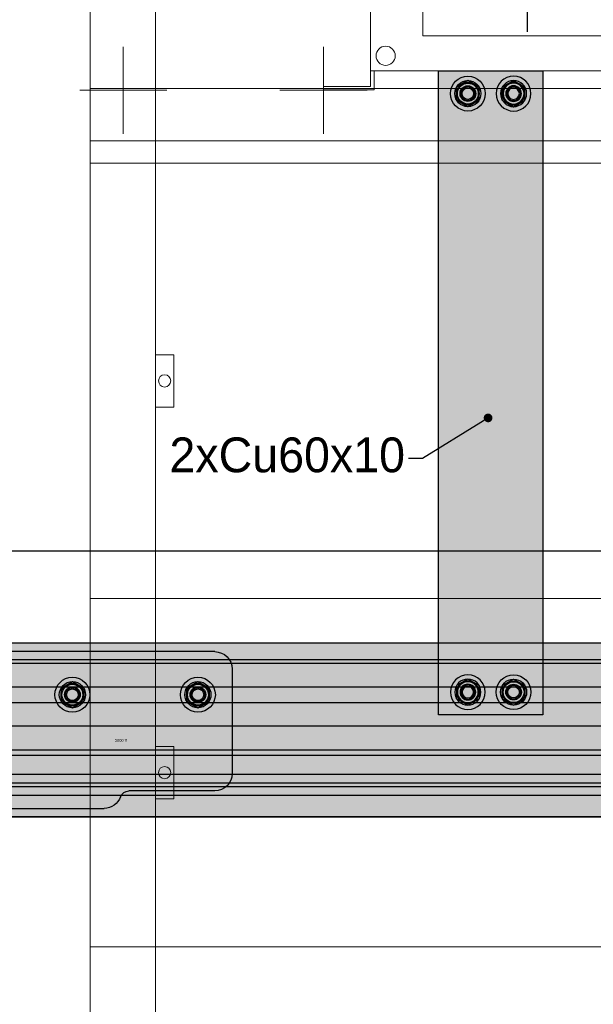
# Model space of a CAD drawing. Header units: millimetres. Extents: x -31 to 6803, y 0 to 664.
# Tile 32 of 118: x 1067 to 1090, y 137 to 176. Entities that reach past the tile are written whole.
import ezdxf
from ezdxf import colors
from ezdxf.entities.mleader import LeaderData, LeaderLine
from ezdxf.enums import TextEntityAlignment as Align
from ezdxf.math import Vec2, Vec3

# ---------------------------------------------------------------- set-up
doc = ezdxf.new("R2010")
doc.units = ezdxf.units.MM
doc.layers.add('!POMOCNICZE', color=8, linetype='Continuous', plot=False)
for name, color, linetype, lineweight in [('2DE_OBJ_Schneider-Base_Point', 50, 'Continuous', 0), ('2DE_OBJ_Schneider-Front_Plates', 7, 'Continuous', 0), ('2DE_OBJ_Schneider-Mounting_Plates', 7, 'Continuous', 25), ('2DE_OBJ_Schneider-TAG', 112, 'Continuous', 0), ('SE_Busbars_AL', 30, 'Continuous', 0)]:
    doc.layers.add(name, color=color, linetype=linetype, lineweight=lineweight)
doc.layers.add('CP_WIPEOUT', color=255, linetype='Continuous')
doc.layers.add('INTFCLR_5769', color=7, linetype='Continuous')
doc.styles.add('CP_ATTR', font='arial.ttf')

# ---------------------------------------------------------------- blocks, each defined once
blk = doc.blocks.new('*U141')
at = {"true_color": 0x939598}
h = blk.add_hatch(color=252, dxfattribs=at)
h.dxf.hatch_style = 1
h.paths.add_polyline_path([(1306.56, 40.5), (1306.56, 50), (0, 50), (0, 40.5)])
at = {"true_color": 0x636466}
h = blk.add_hatch(color=251, dxfattribs=at)
h.dxf.hatch_style = 1
h.paths.add_polyline_path([(0, 40.5), (0, 38.25), (1306.56, 38.25), (1306.56, 40.5)])
h = blk.add_hatch(color=30)
h.dxf.hatch_style = 1
h.paths.add_polyline_path([(1306.56, 24.75), (1306.56, 38.25), (0, 38.25), (0, 24.75)])
at = {"true_color": 0x939598}
h = blk.add_hatch(color=252, dxfattribs=at)
h.dxf.hatch_style = 1
h.paths.add_polyline_path([(0, 24.75), (0, 15.75), (1306.56, 15.75), (1306.56, 24.75)])
h = blk.add_hatch(color=30)
h.dxf.hatch_style = 1
h.paths.add_polyline_path([(0, 15.75), (0, 2.25), (1306.56, 2.25), (1306.56, 15.75)])
h = blk.add_hatch(color=252, dxfattribs=at)
h.dxf.hatch_style = 1
h.paths.add_polyline_path([(1306.56, -11.5), (1306.56, 2.25), (0, 2.25), (0, -11.5)])
at = {"true_color": 0x636466}
h = blk.add_hatch(color=251, dxfattribs=at)
h.dxf.hatch_style = 1
h.paths.add_polyline_path([(1306.56, -14.5), (1306.56, -11.5), (0, -11.5), (0, -14.5)])
at = {"true_color": 0x939598}
h = blk.add_hatch(color=252, dxfattribs=at)
h.dxf.hatch_style = 1
h.paths.add_polyline_path([(1306.56, -25.5), (1306.56, -14.5), (0, -14.5), (0, -25.5)])
at = {"true_color": 0x636466}
h = blk.add_hatch(color=251, dxfattribs=at)
h.dxf.hatch_style = 1
h.paths.add_polyline_path([(0, -25.5), (0, -30.5), (1306.56, -30.5), (1306.56, -25.5)])
at = {"true_color": 0x939598}
h = blk.add_hatch(color=252, dxfattribs=at)
h.dxf.hatch_style = 1
h.paths.add_polyline_path([(1306.56, -32.54), (1306.56, -30.5), (0, -30.5), (0, -32.54)])
at = {"true_color": 0x636466}
h = blk.add_hatch(color=251, dxfattribs=at)
h.dxf.hatch_style = 1
h.paths.add_polyline_path([(1306.56, -37.5), (1306.56, -32.54), (0, -32.54), (0, -37.5)])
at = {"true_color": 0x939598}
h = blk.add_hatch(color=252, dxfattribs=at)
h.dxf.hatch_style = 1
h.paths.add_polyline_path([(1306.56, -50), (1306.56, -37.5), (0, -37.5), (0, -50)])
for p, q in [((0, 50), (1306.56, 50)), ((0, 40.5), (1306.56, 40.5)), ((0, 38.25), (1306.56, 38.25)), ((0, 24.75), (1306.56, 24.75)), ((0, 15.75), (1306.56, 15.75)), ((0, 2.25), (1306.56, 2.25)), ((0, -11.5), (1306.56, -11.5)), ((0, -14.5), (1306.56, -14.5)), ((0, -25.5), (1306.56, -25.5)), ((0, -30.5), (1306.56, -30.5)), ((0, -32.54), (1306.56, -32.54)), ((0, -37.5), (1306.56, -37.5)), ((0, -50), (1306.56, -50)), ((1306.56, -50), (0, -50))]:
    blk.add_line(p, q)
blk = doc.blocks.new('*U74')
at = {"transparency": 33554687}
h = blk.add_hatch(color=9, dxfattribs=at)
h.dxf.hatch_style = 1
h.paths.add_polyline_path([(-10, 0, 1), (10, 0, 1)])
at = {"color": 7}
blk.add_circle((-0.01, -0.01), 4.09, dxfattribs=at)
at = {"layer": 'INTFCLR_5769', "color": 7}
for p, q in [((-0.01, 7.5), (-6.49, 3.76)), ((6.49, 3.76), (0.01, 7.5)), ((-6.5, -3.74), (-6.5, 3.74)), ((6.5, -3.74), (6.5, 3.74)), ((-0.01, -7.5), (-6.49, -3.76)), ((6.49, -3.76), (0.01, -7.5))]:
    blk.add_line(p, q, dxfattribs=at)
for radius in [10, 7.5, 6.5, 6, 4.5, 4.32, 4, 3.32]:
    blk.add_circle((0, 0), radius, dxfattribs=at)
for centre, radius, start, end in [((0, 0), 7.5, 89.9278, 90.0751), ((0, 0), 7.5, 149.9251, 150.0721), ((-0.01, 0), 7.51, 29.9257, 30.0727), ((0.01, 0), 7.51, 209.9273, 210.0744), ((0, 0), 7.5, 329.9248, 330.0721), ((0, 0), 7.5, 269.9279, 270.0752)]:
    blk.add_arc(centre, radius, start, end, dxfattribs=at)
blk = doc.blocks.new('*U76')
at = {"transparency": 33554687}
h = blk.add_hatch(color=9, dxfattribs=at)
h.dxf.hatch_style = 1
h.paths.add_polyline_path([(-10, 0, 1), (10, 0, 1)])
at = {"color": 7}
blk.add_circle((-0.01, -0.01), 4.09, dxfattribs=at)
at = {"layer": 'INTFCLR_5769', "color": 7}
for p, q in [((-0.01, 7.5), (-6.49, 3.76)), ((6.49, 3.76), (0.01, 7.5)), ((-6.5, -3.74), (-6.5, 3.74)), ((6.5, -3.74), (6.5, 3.74)), ((-0.01, -7.5), (-6.49, -3.76)), ((6.49, -3.76), (0.01, -7.5))]:
    blk.add_line(p, q, dxfattribs=at)
for radius in [10, 7.5, 6.5, 6, 4.5, 4.32, 4, 3.32]:
    blk.add_circle((0, 0), radius, dxfattribs=at)
for centre, radius, start, end in [((0, 0), 7.5, 89.9278, 90.0751), ((0, 0), 7.5, 149.9251, 150.0721), ((-0.01, 0), 7.51, 29.9257, 30.0727), ((0.01, 0), 7.51, 209.9273, 210.0744), ((0, 0), 7.5, 329.9248, 330.0721), ((0, 0), 7.5, 269.9279, 270.0752)]:
    blk.add_arc(centre, radius, start, end, dxfattribs=at)
blk = doc.blocks.new('*U77')
at = {"transparency": 33554687}
h = blk.add_hatch(color=9, dxfattribs=at)
h.dxf.hatch_style = 1
h.paths.add_polyline_path([(-10, 0, 1), (10, 0, 1)])
at = {"color": 7}
blk.add_circle((-0.01, -0.01), 4.09, dxfattribs=at)
at = {"layer": 'INTFCLR_5769', "color": 7}
for p, q in [((-0.01, 7.5), (-6.49, 3.76)), ((6.49, 3.76), (0.01, 7.5)), ((-6.5, -3.74), (-6.5, 3.74)), ((6.5, -3.74), (6.5, 3.74)), ((-0.01, -7.5), (-6.49, -3.76)), ((6.49, -3.76), (0.01, -7.5))]:
    blk.add_line(p, q, dxfattribs=at)
for radius in [10, 7.5, 6.5, 6, 4.5, 4.32, 4, 3.32]:
    blk.add_circle((0, 0), radius, dxfattribs=at)
for centre, radius, start, end in [((0, 0), 7.5, 89.9278, 90.0751), ((0, 0), 7.5, 149.9251, 150.0721), ((-0.01, 0), 7.51, 29.9257, 30.0727), ((0.01, 0), 7.51, 209.9273, 210.0744), ((0, 0), 7.5, 329.9248, 330.0721), ((0, 0), 7.5, 269.9279, 270.0752)]:
    blk.add_arc(centre, radius, start, end, dxfattribs=at)
blk = doc.blocks.new('*U72')
at = {"layer": 'SE_Busbars_AL'}
h = blk.add_hatch(color=30, dxfattribs=at)
h.dxf.hatch_style = 1
h.paths.add_polyline_path([(0, 30), (0, -30), (370.01, -30), (370.01, 30)])
h.paths.add_polyline_path([(366.9, 13.13, -1), (346.9, 13.13, -1)], flags=16)
h.paths.add_polyline_path([(364.4, 13.13), (364.41, 13.13), (364.4, 13.12, -0.267259), (360.66, 6.63), (360.65, 6.63), (360.64, 6.63, -0.267258), (353.16, 6.63), (353.15, 6.63), (353.14, 6.63, -0.267259), (349.4, 13.12), (349.4, 13.13), (349.4, 13.13, -0.998716)], flags=0)
h.paths.add_polyline_path([(363.4, 13.13, -1), (350.4, 13.13, -1)], flags=0)
h.paths.add_polyline_path([(362.9, 13.13, -1), (350.9, 13.13, -1)], flags=0)
h.paths.add_polyline_path([(360.9, 13.13, -1), (352.9, 13.13, -1)], flags=0)
h.paths.add_polyline_path([(366.9, -13.13, -1), (346.9, -13.13, -1)], flags=16)
h.paths.add_polyline_path([(353.14, -6.63), (353.15, -6.63), (353.16, -6.63, -0.267258), (360.64, -6.63), (360.65, -6.63), (360.66, -6.63, -0.267259), (364.4, -13.12), (364.41, -13.13), (364.4, -13.13, -0.998716), (349.4, -13.13), (349.4, -13.13), (349.4, -13.12, -0.267259)], flags=0)
h.paths.add_polyline_path([(363.4, -13.13, -1), (350.4, -13.13, -1)], flags=0)
h.paths.add_polyline_path([(362.9, -13.13, -1), (350.9, -13.13, -1)], flags=0)
h.paths.add_polyline_path([(352.9, -13.13, -1), (360.9, -13.13, -1)], flags=0)
h.paths.add_polyline_path([(23.11, 13.13, -1), (3.11, 13.13, -1)], flags=16)
h.paths.add_polyline_path([(20.61, 13.13), (20.61, 13.13), (20.61, 13.12, -0.267259), (16.87, 6.63), (16.86, 6.63), (16.85, 6.63, -0.267258), (9.37, 6.63), (9.35, 6.63), (9.35, 6.63, -0.267259), (5.61, 13.12), (5.6, 13.13), (5.61, 13.13, -0.998716)], flags=0)
h.paths.add_polyline_path([(19.61, 13.13, -1), (6.61, 13.13, -1)], flags=0)
h.paths.add_polyline_path([(19.11, 13.13, -1), (7.11, 13.13, -1)], flags=0)
h.paths.add_polyline_path([(17.11, 13.13, -1), (9.11, 13.13, -1)], flags=0)
h.paths.add_polyline_path([(23.11, -13.13, -1), (3.11, -13.13, -1)], flags=16)
h.paths.add_polyline_path([(20.61, -13.12), (20.61, -13.13), (20.61, -13.13, -0.998716), (5.61, -13.13), (5.6, -13.13), (5.61, -13.12, -0.267259), (9.35, -6.63), (9.35, -6.63), (9.37, -6.63, -0.267258), (16.85, -6.63), (16.86, -6.63), (16.87, -6.63, -0.267259)], flags=0)
h.paths.add_polyline_path([(19.61, -13.13, -1), (6.61, -13.13, -1)], flags=0)
h.paths.add_polyline_path([(19.11, -13.13, -1), (7.11, -13.13, -1)], flags=0)
h.paths.add_polyline_path([(9.11, -13.13, -1), (17.11, -13.13, -1)], flags=0)
for p, q in [((0, -30), (0, 30)), ((0, 30), (370.01, 30)), ((370.01, 30), (370.01, -30)), ((370.01, -30), (0, -30))]:
    blk.add_line(p, q)
at = {"xscale": -1}
for name, p, rotation in [('*U74', (13.11, 13.13), 90), ('*U76', (13.11, 13.13), 90), ('*U74', (356.9, -13.13), 270)]:
    blk.add_blockref(name, p, dxfattribs=dict(at, rotation=rotation))
for name, p, rotation in [('*U74', (356.9, 13.13), 270), ('*U74', (13.11, -13.13), 90.00000000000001), ('*U77', (13.11, -13.13), 90.00000000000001)]:
    blk.add_blockref(name, p, dxfattribs=dict(rotation=rotation))
blk = doc.blocks.new('*U156')
blk.add_wipeout([(400.05, 311.14), (340.49, 311.14), (340.49, 352.14), (299.99, 352.14), (299.99, 311.14), (122.12, 311.14), (122.12, 352.14), (112, 352.14), (112, 311.14), (22.05, 311.14), (22.05, 252.14), (27.05, 252.14), (27.05, 2.14), (0.05, 2.14), (0, 0), (29.05, 0.14), (29.05, 11.14), (393.05, 11.14), (393.05, 0.14), (422.05, 0.14), (422.05, 2.14), (395.05, 2.14), (395.05, 252.14), (400.05, 252.14)]).dxf.layer = 'CP_WIPEOUT'
at = {"color": 7}
blk.add_line((116.89, 288.7), (116.89, 33.57), dxfattribs=at)
at = {"lineweight": 0}
for p, q in [((27.05, 252.14), (27.05, 2.14)), ((29.05, 0.14), (29.05, 11.14))]:
    blk.add_line(p, q, dxfattribs=at)
blk.add_lwpolyline([(57.05, 291.14), (365.05, 291.14), (365.05, 31.14), (57.05, 31.14)], close=True, dxfattribs=at)
for points in [[(395.05, 11.14), (27.05, 11.14)], [(27.05, 2.14), (0.05, 2.14), (0.05, 0.14), (29.05, 0.14)]]:
    blk.add_lwpolyline(points, dxfattribs=at)
blk.add_circle((35.69, 19.77), 5.5, dxfattribs=at)
at = {"style": 'CP_ATTR', "flags": 9}
for tag, p in [('PRODUCT-TYPE', (0.05, 0.14)), ('ORDER-NO', (0.05, 0.14)), ('CHARACTER', (0.05, 0.14)), ('VOLTAGE', (0.05, 0.14)), ('POWER_LOSSES', (0.05, 0.14)), ('NUMBER_OF_POLES', (0.05, 0.14)), ('IP', (0.05, 0.14)), ('LINK', (0.05, 0.14)), ('MARK3', (0.05, 0.14)), ('NAME', (0.06, 0.14)), ('MARK2', (0.06, 0.14)), ('PRODUCER', (0.06, 0.14)), ('CURRENT', (0.06, 0.14)), ('POWER', (0.06, 0.14)), ('TEXT_01', (0.06, 0.14)), ('OTHER', (0.06, 0.14)), ('NUMBER', (0.06, 0.14)), ('GROUP', (0.06, 0.14)), ('FUNCTION', (0.06, 0.14))]:
    blk.add_attdef(tag, text='', height=0.0005, dxfattribs=at).set_placement(p, align=Align.MIDDLE_LEFT)
at = {"linetype": 'ByBlock', "style": 'CP_ATTR', "flags": 9}
blk.add_attdef('WEIGHT', text='', height=0.0005, dxfattribs=at).set_placement((0.05, 0.14), align=Align.MIDDLE_LEFT)
at = {"layer": '2DE_OBJ_Schneider-TAG', "lineweight": 0, "width": 0.8}
blk.add_attdef('TAG', (218.87, 316.79), '', height=15, rotation=90, dxfattribs=at)
blk = doc.blocks.new('_Dot')
at = {"color": 0, "linetype": 'ByBlock', "lineweight": -2}
blk.add_line((-0.5, 0), (-1, 0), dxfattribs=at)
at = {"color": 0, "linetype": 'ByBlock', "const_width": 0.5}
blk.add_lwpolyline([(-0.25, 0, 1), (0.25, 0, 1)], format="xyb", close=True, dxfattribs=at)
blk = doc.blocks.new('2d_plyta_nw_650mm_14m_kk_se6_54tg3d0')
at = {"color": 0, "linetype": 'Continuous', "lineweight": 0}
for p in [(37.5, 0), (537.5, -450)]:
    blk.add_line(p, (37.5, -450), dxfattribs=at)
at = {"lineweight": 0}
for points in [[(0, -450), (0, 0), (575, 0), (575, -450)], [(0, -450), (0, 0), (575, 0), (575, -450)], [(0, -450), (0, 0), (575, 0), (575, -450)], [(0, -407), (575, -407)], [(0, -407), (575, -407)], [(0, -407), (575, -407)], [(575, -437), (0, -437)], [(575, -437), (0, -437)], [(575, -437), (0, -437)]]:
    blk.add_lwpolyline(points, dxfattribs=at)
at = {"layer": '2DE_OBJ_Schneider-Base_Point', "lineweight": 0}
for points in [[(19, -433), (19, -383)], [(19, -433), (19, -383)], [(19, -433), (19, -383)], [(134, -433), (134, -383)], [(134, -433), (134, -383)], [(-6, -408), (44, -408)], [(-6, -408), (44, -408)], [(-6, -408), (44, -408)], [(109, -408), (159, -408)], [(109, -408), (159, -408)]]:
    blk.add_lwpolyline(points, dxfattribs=at)
at = {"layer": '2DE_OBJ_Schneider-Front_Plates', "lineweight": 0}
blk.add_lwpolyline([(0, -450), (575, -450)], dxfattribs=at)
at = {"lineweight": 0, "style": 'CP_ATTR', "flags": 9}
for tag, p in [('MARK3', (0, 0.01)), ('FUNCTION', (0, 0.01)), ('CHARACTER', (0, 0.01)), ('PRODUCER', (0, 0.01)), ('ORDER-NO', (0, 0.01)), ('PRODUCT-TYPE', (0, 0.01)), ('ARTICLE', (0, 0.01)), ('NAME', (0, 0.01)), ('OTHER', (0, 0)), ('LINK', (0, 0)), ('IP', (0, 0)), ('NUMBER_OF_POLES', (0, 0)), ('POWER_LOSSES', (0, 0)), ('POWER', (0, 0)), ('VOLTAGE', (0, 0)), ('CURRENT', (0.01, 0.01)), ('MARK2', (0.01, 0.01)), ('GROUP', (0.01, 0)), ('NUMBER', (0.01, 0)), ('TEXT_01', (0.01, 0))]:
    blk.add_attdef(tag, text='', height=0.0005, dxfattribs=at).set_placement(p, align=Align.MIDDLE_LEFT)
at = {"linetype": 'ByBlock', "lineweight": 0, "style": 'CP_ATTR', "flags": 9}
blk.add_attdef('WEIGHT', text='', height=0.0005, dxfattribs=at).set_placement((0, 0), align=Align.MIDDLE_LEFT)
blk = doc.blocks.new('*U113')
at = {"transparency": 33554687}
h = blk.add_hatch(color=9, dxfattribs=at)
h.dxf.hatch_style = 1
h.paths.add_polyline_path([(-10, 0, 1), (10, 0, 1)])
at = {"color": 7}
blk.add_circle((-0.01, -0.01), 4.09, dxfattribs=at)
at = {"layer": 'INTFCLR_5769', "color": 7}
for p, q in [((-0.01, 7.5), (-6.49, 3.76)), ((6.49, 3.76), (0.01, 7.5)), ((-6.5, -3.74), (-6.5, 3.74)), ((6.5, -3.74), (6.5, 3.74)), ((-0.01, -7.5), (-6.49, -3.76)), ((6.49, -3.76), (0.01, -7.5))]:
    blk.add_line(p, q, dxfattribs=at)
for radius in [10, 7.5, 6.5, 6, 4.5, 4.32, 4, 3.32]:
    blk.add_circle((0, 0), radius, dxfattribs=at)
for centre, radius, start, end in [((0, 0), 7.5, 89.9278, 90.0751), ((0, 0), 7.5, 149.9251, 150.0721), ((-0.01, 0), 7.51, 29.9257, 30.0727), ((0.01, 0), 7.51, 209.9273, 210.0744), ((0, 0), 7.5, 329.9248, 330.0721), ((0, 0), 7.5, 269.9279, 270.0752)]:
    blk.add_arc(centre, radius, start, end, dxfattribs=at)
blk = doc.blocks.new('*U114')
at = {"transparency": 33554687}
h = blk.add_hatch(color=9, dxfattribs=at)
h.dxf.hatch_style = 1
h.paths.add_polyline_path([(-10, 0, 1), (10, 0, 1)])
at = {"color": 7}
blk.add_circle((-0.01, -0.01), 4.09, dxfattribs=at)
at = {"layer": 'INTFCLR_5769', "color": 7}
for p, q in [((-0.01, 7.5), (-6.49, 3.76)), ((6.49, 3.76), (0.01, 7.5)), ((-6.5, -3.74), (-6.5, 3.74)), ((6.5, -3.74), (6.5, 3.74)), ((-0.01, -7.5), (-6.49, -3.76)), ((6.49, -3.76), (0.01, -7.5))]:
    blk.add_line(p, q, dxfattribs=at)
for radius in [10, 7.5, 6.5, 6, 4.5, 4.32, 4, 3.32]:
    blk.add_circle((0, 0), radius, dxfattribs=at)
for centre, radius, start, end in [((0, 0), 7.5, 89.9278, 90.0751), ((0, 0), 7.5, 149.9251, 150.0721), ((-0.01, 0), 7.51, 29.9257, 30.0727), ((0.01, 0), 7.51, 209.9273, 210.0744), ((0, 0), 7.5, 329.9248, 330.0721), ((0, 0), 7.5, 269.9279, 270.0752)]:
    blk.add_arc(centre, radius, start, end, dxfattribs=at)
blk = doc.blocks.new('*U115')
at = {"transparency": 33554687}
h = blk.add_hatch(color=9, dxfattribs=at)
h.dxf.hatch_style = 1
h.paths.add_polyline_path([(-10, 0, 1), (10, 0, 1)])
at = {"color": 7}
blk.add_circle((-0.01, -0.01), 4.09, dxfattribs=at)
at = {"layer": 'INTFCLR_5769', "color": 7}
for p, q in [((-0.01, 7.5), (-6.49, 3.76)), ((6.49, 3.76), (0.01, 7.5)), ((-6.5, -3.74), (-6.5, 3.74)), ((6.5, -3.74), (6.5, 3.74)), ((-0.01, -7.5), (-6.49, -3.76)), ((6.49, -3.76), (0.01, -7.5))]:
    blk.add_line(p, q, dxfattribs=at)
for radius in [10, 7.5, 6.5, 6, 4.5, 4.32, 4, 3.32]:
    blk.add_circle((0, 0), radius, dxfattribs=at)
for centre, radius, start, end in [((0, 0), 7.5, 89.9278, 90.0751), ((0, 0), 7.5, 149.9251, 150.0721), ((-0.01, 0), 7.51, 29.9257, 30.0727), ((0.01, 0), 7.51, 209.9273, 210.0744), ((0, 0), 7.5, 329.9248, 330.0721), ((0, 0), 7.5, 269.9279, 270.0752)]:
    blk.add_arc(centre, radius, start, end, dxfattribs=at)
blk = doc.blocks.new('*U116')
at = {"transparency": 33554687}
h = blk.add_hatch(color=9, dxfattribs=at)
h.dxf.hatch_style = 1
h.paths.add_polyline_path([(-10, 0, 1), (10, 0, 1)])
at = {"color": 7}
blk.add_circle((-0.01, -0.01), 4.09, dxfattribs=at)
at = {"layer": 'INTFCLR_5769', "color": 7}
for p, q in [((-0.01, 7.5), (-6.49, 3.76)), ((6.49, 3.76), (0.01, 7.5)), ((-6.5, -3.74), (-6.5, 3.74)), ((6.5, -3.74), (6.5, 3.74)), ((-0.01, -7.5), (-6.49, -3.76)), ((6.49, -3.76), (0.01, -7.5))]:
    blk.add_line(p, q, dxfattribs=at)
for radius in [10, 7.5, 6.5, 6, 4.5, 4.32, 4, 3.32]:
    blk.add_circle((0, 0), radius, dxfattribs=at)
for centre, radius, start, end in [((0, 0), 7.5, 89.9278, 90.0751), ((0, 0), 7.5, 149.9251, 150.0721), ((-0.01, 0), 7.51, 29.9257, 30.0727), ((0.01, 0), 7.51, 209.9273, 210.0744), ((0, 0), 7.5, 329.9248, 330.0721), ((0, 0), 7.5, 269.9279, 270.0752)]:
    blk.add_arc(centre, radius, start, end, dxfattribs=at)
blk = doc.blocks.new('*U107')
at = {"layer": 'SE_Busbars_AL'}
h = blk.add_hatch(color=30, dxfattribs=at)
h.dxf.hatch_style = 1
h.paths.add_polyline_path([(-45.5, 45.07, 0.317837), (-54.93, 38.4, -0.317837), (-59.64, 35.07), (-109, 35.07, 0.414214), (-119, 25.07), (-119, -34.93, 0.414214), (-109, -44.93), (109, -44.93, 0.414214), (119, -34.93), (119, 25.07, 0.414214), (109, 35.07), (59.64, 35.07, -0.317837), (54.93, 38.4, 0.317837), (45.5, 45.07)])
h.paths.add_polyline_path([(23.94, -20.21, 1), (30.58, -20.21, 1)], flags=16)
h.paths.add_polyline_path([(-30.58, -20.21, 1), (-23.94, -20.21, 1)], flags=16)
h.paths.add_polyline_path([(96.05, -20.21, 1), (102.7, -20.21, 1)], flags=16)
h.paths.add_polyline_path([(-102.7, -20.21, 1), (-96.05, -20.21, 1)], flags=16)
at = {"color": 7}
for p, q in [((-45.5, 45.07), (45.5, 45.07)), ((-59.64, 35.07), (-109, 35.07)), ((109, 35.07), (59.64, 35.07)), ((-119, -34.93), (-119, 25.07)), ((119, -34.93), (119, 25.07)), ((109, -44.93), (-109, -44.93))]:
    blk.add_line(p, q, dxfattribs=at)
for centre, radius, start, end in [((-45.5, 35.07), 10, 90, 160.5288), ((45.5, 35.07), 10, 19.4712, 90), ((-109, 25.07), 10, 90, 180), ((-59.64, 40.07), 5, 270, 340.5288), ((59.64, 40.07), 5, 199.4712, 270), ((109, 25.07), 10, 0, 90), ((-109, -34.93), 10, 180, 270), ((109, -34.93), 10, 270, 0)]:
    blk.add_arc(centre, radius, start, end, dxfattribs=at)
for name, p in [('*U113', (-99.37, -20.21)), ('*U114', (-27.26, -20.21))]:
    blk.add_blockref(name, p)
at = {"xscale": -1}
for name, p in [('*U116', (27.26, -20.21)), ('*U115', (99.37, -20.21))]:
    blk.add_blockref(name, p, dxfattribs=at)
at = {"color": 32, "true_color": 0xcd6928}
blk.add_text('2500 A', height=1.612, dxfattribs=at).set_placement((51.69, 5.21))
blk = doc.blocks.new('2d_prismap_plytcz_650_4m_se66_zu01t60')
at = {"lineweight": 0}
for p, q in [((37.5, 0), (0, 0)), ((0, 0), (0, -200)), ((0, -200), (37.5, -200)), ((37.5, -200), (537.5, -200))]:
    blk.add_line(p, q, dxfattribs=at)
at = {"layer": '2DE_OBJ_Schneider-Front_Plates', "lineweight": 0}
for p, q in [((37.5, 0), (537.5, 0)), ((37.5, -200), (37.5, 0)), ((537.5, -200), (37.5, -200))]:
    blk.add_line(p, q, dxfattribs=at)
blk.add_lwpolyline([(37.5, -85), (48, -85), (48, -115), (37.5, -115)], dxfattribs=at)
blk.add_circle((42.75, -100), 3.5, dxfattribs=at)
at = {"lineweight": 0, "style": 'CP_ATTR', "flags": 9}
for tag, p in [('MARK3', (0, 0.01)), ('FUNCTION', (0, 0.01)), ('CHARACTER', (0, 0.01)), ('PRODUCER', (0, 0.01)), ('ORDER-NO', (0, 0.01)), ('PRODUCT-TYPE', (0, 0.01)), ('ARTICLE', (0, 0.01)), ('NAME', (0, 0.01)), ('OTHER', (0, 0)), ('LINK', (0, 0)), ('IP', (0, 0)), ('NUMBER_OF_POLES', (0, 0)), ('POWER_LOSSES', (0, 0)), ('POWER', (0, 0)), ('VOLTAGE', (0, 0)), ('CURRENT', (0.01, 0.01)), ('MARK2', (0.01, 0.01)), ('GROUP', (0.01, 0)), ('NUMBER', (0.01, 0)), ('TEXT_01', (0.01, 0))]:
    blk.add_attdef(tag, text='', height=0.0005, dxfattribs=at).set_placement(p, align=Align.MIDDLE_LEFT)
at = {"linetype": 'ByBlock', "lineweight": 0, "style": 'CP_ATTR', "flags": 9}
blk.add_attdef('WEIGHT', text='', height=0.0005, dxfattribs=at).set_placement((0, 0), align=Align.MIDDLE_LEFT)
blk = doc.blocks.new('2d_prismap_plytcz_650_5m_se67_zoo7n5e')
at = {"lineweight": 0}
for p, q in [((37.5, 0), (0, 0)), ((0, 0), (0, -250)), ((0, -250), (37.5, -250)), ((37.5, -250), (537.5, -250))]:
    blk.add_line(p, q, dxfattribs=at)
at = {"layer": '2DE_OBJ_Schneider-Front_Plates', "lineweight": 0}
for p, q in [((37.5, 0), (537.5, 0)), ((37.5, -250), (37.5, 0)), ((537.5, -250), (37.5, -250))]:
    blk.add_line(p, q, dxfattribs=at)
blk.add_lwpolyline([(37.5, -110), (48, -110), (48, -140), (37.5, -140)], dxfattribs=at)
blk.add_circle((42.75, -125), 3.5, dxfattribs=at)
at = {"lineweight": 0, "style": 'CP_ATTR', "flags": 9}
for tag, p in [('MARK3', (0, 0.01)), ('FUNCTION', (0, 0.01)), ('CHARACTER', (0, 0.01)), ('PRODUCER', (0, 0.01)), ('ORDER-NO', (0, 0.01)), ('PRODUCT-TYPE', (0, 0.01)), ('ARTICLE', (0, 0.01)), ('NAME', (0, 0.01)), ('OTHER', (0, 0)), ('LINK', (0, 0)), ('IP', (0, 0)), ('NUMBER_OF_POLES', (0, 0)), ('POWER_LOSSES', (0, 0)), ('POWER', (0, 0)), ('VOLTAGE', (0, 0)), ('CURRENT', (0.01, 0.01)), ('MARK2', (0.01, 0.01)), ('GROUP', (0.01, 0)), ('NUMBER', (0.01, 0)), ('TEXT_01', (0.01, 0))]:
    blk.add_attdef(tag, text='', height=0.0005, dxfattribs=at).set_placement(p, align=Align.MIDDLE_LEFT)
at = {"linetype": 'ByBlock', "lineweight": 0, "style": 'CP_ATTR', "flags": 9}
blk.add_attdef('WEIGHT', text='', height=0.0005, dxfattribs=at).set_placement((0, 0), align=Align.MIDDLE_LEFT)

msp = doc.modelspace()

# ---------------------------------------------------------------- linework, layer by layer
at = {"layer": '!POMOCNICZE'}
msp.add_line((3, 155), (6803, 155), dxfattribs=at)

# ---------------------------------------------------------------- block references
at = {"yscale": 0.06999999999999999, "zscale": 0.06999999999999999}
for name, p, xscale, rotation in [('*U72', (1086.309, 174.304), 0.06999999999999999, 270), ('*U107', (1067.581, 147.803), -0.06999999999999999, 180)]:
    msp.add_blockref(name, p, dxfattribs=dict(at, xscale=xscale, rotation=rotation))
at = {"xscale": 0.06999999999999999, "yscale": 0.06999999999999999, "zscale": 0.06999999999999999}
msp.add_blockref('*U141', (1018.997, 147.803), dxfattribs=at)
at = {"layer": '2DE_OBJ_Schneider-Mounting_Plates', "xscale": 0.06999999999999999, "yscale": 0.06999999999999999, "zscale": 0.06999999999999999}
for name, p in [('2d_prismap_plytcz_650_5m_se67_zoo7n5e', (1070.206, 170.584)), ('2d_prismap_plytcz_650_4m_se66_zu01t60', (1070.206, 153.084)), ('2d_prismap_plytcz_650_5m_se67_zoo7n5e', (1070.206, 139.084))]:
    msp.add_blockref(name, p, dxfattribs=at)

# ---------------------------------------------------------------- leaders
ml = msp.add_multileader_mtext('Standard')
ml.set_content('2xCu60x10', color=256)
ml.set_leader_properties()
ml.set_arrow_properties(name='DOT')
ml.build(insert=Vec2(0, 0))
ml.multileader.update_dxf_attribs({"dogleg_length": 0.8, "arrow_head_size": 0.35})
ctx = ml.context
ctx.base_point, ctx.char_height, ctx.arrow_head_size, ctx.landing_gap_size, ctx.plane_origin = Vec3(1071.523, 158.721), 1.4, 0.35, 0.14, Vec3(1086.203, 160.347)
ctx.text_align_type, ctx.attachment_type = 2, 2
notes = []
notes.append((ctx, [(0, (1, 1, 0), (1083.563, 158.721), (-1, 0), 0.56, [(0, [(1086.203, 160.347)], 0, [])])]))
ctx.mtext.insert, ctx.mtext.width, ctx.mtext.alignment, ctx.mtext.flow_direction = Vec3(1082.863, 159.561), 0.04557, 3, 5
for ctx, leaders in notes:
    for number, flags, end, landing, length, lines in leaders:
        leader = LeaderData()
        leader.index, (leader.has_last_leader_line, leader.has_dogleg_vector, leader.attachment_direction) = number, flags
        leader.last_leader_point, leader.dogleg_vector, leader.dogleg_length = Vec3(end), Vec3(landing), length
        for number, points, colour, breaks in lines:
            line = LeaderLine()
            line.index, line.vertices, line.color, line.breaks = number, Vec3.list(points), colors.encode_raw_color(colour), breaks
            leader.lines.append(line)
        ctx.leaders.append(leader)

# ---------------------------------------------------------------- next in the draw order: block references
at = {"xscale": 0.06999999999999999, "yscale": 0.06999999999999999, "zscale": 0.06999999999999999}
msp.add_blockref('*U156', (1079.586, 173.524), dxfattribs=at)

# ---------------------------------------------------------------- next in the draw order: block references
at = {"layer": '2DE_OBJ_Schneider-Mounting_Plates', "xscale": 0.06999999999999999, "yscale": 0.06999999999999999, "zscale": 0.06999999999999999}
msp.add_blockref('2d_plyta_nw_650mm_14m_kk_se6_54tg3d0', (1070.206, 202.084), dxfattribs=at)

doc.saveas('drawing.dxf')
